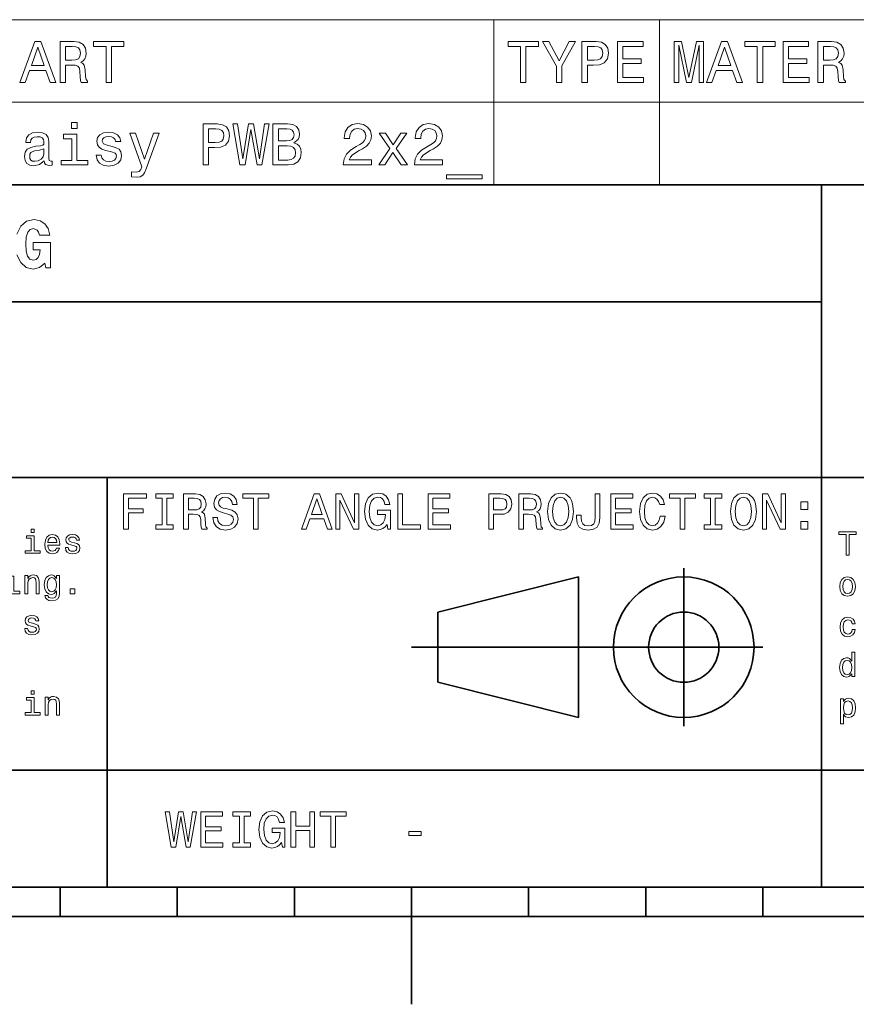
# Model space of a CAD drawing. Extents: x 0 to 210, y 0 to 297.
# Tile 8 of 14: x 72 to 143, y 0 to 84. Entities that reach past the tile are written whole.
import ezdxf

# ---------------------------------------------------------------- set-up
doc = ezdxf.new("R2010")
doc.units = 0

msp = doc.modelspace()

# ---------------------------------------------------------------- linework, layer by layer
at = {"color": 7, "lineweight": 13}
for p, q in [((67.523056, 84.093658), (200, 84.093658)), ((112.027374, 84.093658), (112.027374, 70)), ((126.171463, 84.093658), (126.171463, 70)), ((67.523056, 77.046829), (200, 77.046829)), ((67.523056, 70), (200, 70))]:
    msp.add_line(p, q, dxfattribs=at)
at = {"color": 7, "lineweight": 35}
for p, q in [((10, 70), (200, 70)), ((140, 10), (140, 70)), ((10, 60), (140, 60)), ((10, 45), (200, 45)), ((79, 10), (79, 45)), ((128.25, 23.75), (128.25, 37.25)), ((107.25, 33.5), (119.25, 36.5)), ((119.25, 36.5), (119.25, 24.5)), ((107.25, 27.5), (107.25, 33.5)), ((105, 30.5), (135, 30.5)), ((119.25, 24.5), (107.25, 27.5)), ((10, 20), (200, 20)), ((10, 10), (200, 10)), ((10, 10), (200, 10)), ((75, 10), (75, 7.5)), ((85, 10), (85, 7.5)), ((95, 10), (95, 7.5)), ((105, 10), (105, 0)), ((115, 10), (115, 7.5)), ((125, 10), (125, 7.5)), ((135, 10), (135, 7.5)), ((55, 7.5), (155, 7.5))]:
    msp.add_line(p, q, dxfattribs=at)
at = {"color": 7, "lineweight": 13}
for points in [[(71.543953, 78.73703), (72.007927, 78.73703), (72.376083, 79.765846), (73.773056, 79.765846), (74.141212, 78.73703), (74.615273, 78.73703), (73.334297, 82.242073), (72.819885, 82.242073)], [(72.537468, 80.194519), (73.077087, 81.737747), (73.616714, 80.194519)], [(74.988472, 78.73703), (75.457497, 78.73703), (75.457497, 80.214699), (75.9366, 80.214699), (76.289627, 80.19957), (76.511528, 80.12896), (76.632568, 79.962532), (76.682999, 79.664986), (76.708214, 79.21109), (76.738472, 78.913544), (76.798996, 78.73703), (77.328529, 78.73703), (77.328529, 78.832848), (77.21254, 78.97406), (77.172195, 79.236313), (77.136887, 79.801147), (77.051155, 80.219742), (76.935158, 80.350861), (76.753601, 80.446686), (76.95533, 80.572762), (77.096542, 80.749275), (77.187325, 80.971176), (77.217583, 81.238472), (77.146973, 81.662102), (76.945244, 81.979828), (76.612396, 82.171471), (76.158501, 82.23703), (74.988472, 82.23703)], [(76.027382, 81.808357), (76.335014, 81.778099), (76.551872, 81.682274), (76.688042, 81.50576), (76.733429, 81.228386), (76.682999, 80.935875), (76.546829, 80.759361), (76.314842, 80.668587), (75.997116, 80.643372), (75.457497, 80.643372), (75.457497, 81.808357)], [(78.917145, 78.73703), (79.381126, 78.73703), (79.381126, 81.8134), (80.440201, 81.8134), (80.440201, 82.23703), (77.853027, 82.23703), (77.853027, 81.8134), (78.917145, 81.8134)], [(114.3134, 78.73703), (114.777374, 78.73703), (114.777374, 81.8134), (115.836449, 81.8134), (115.836449, 82.23703), (113.249275, 82.23703), (113.249275, 81.8134), (114.3134, 81.8134)], [(117.843658, 78.73703), (117.843658, 80.154175), (118.993515, 82.242073), (118.469017, 82.242073), (117.606628, 80.582855), (116.734146, 82.242073), (116.174347, 82.242073), (117.374634, 80.123917), (117.374634, 78.73703)], [(119.553314, 78.73703), (120.017288, 78.73703), (120.017288, 80.214699), (120.5317, 80.214699), (121.051147, 80.239914), (121.464691, 80.416428), (121.731987, 80.759361), (121.822762, 81.228386), (121.752159, 81.662102), (121.55043, 81.979828), (121.217575, 82.171471), (120.763687, 82.23703), (119.553314, 82.23703)], [(120.637604, 81.808357), (120.940201, 81.778099), (121.162102, 81.682274), (121.293228, 81.50576), (121.338615, 81.228386), (121.288177, 80.935875), (121.152016, 80.759361), (120.920029, 80.668587), (120.602303, 80.643372), (120.017288, 80.643372), (120.017288, 81.808357)], [(122.594376, 78.73703), (124.8134, 78.73703), (124.8134, 79.16066), (123.058357, 79.16066), (123.058357, 80.345818), (124.621758, 80.345818), (124.621758, 80.764404), (123.058357, 80.764404), (123.058357, 81.8134), (124.773056, 81.8134), (124.773056, 82.23703), (122.594376, 82.23703)], [(127.428665, 78.73703), (127.816994, 78.73703), (127.816994, 81.914261), (128.47261, 78.73703), (128.906326, 78.73703), (129.556915, 81.914261), (129.556915, 78.73703), (129.950287, 78.73703), (129.950287, 82.23703), (129.335007, 82.23703), (128.689468, 79.150574), (128.048981, 82.23703), (127.428665, 82.23703)], [(130.192352, 78.73703), (130.656326, 78.73703), (131.02449, 79.765846), (132.421463, 79.765846), (132.789612, 78.73703), (133.263687, 78.73703), (131.982697, 82.242073), (131.468292, 82.242073)], [(131.185867, 80.194519), (131.725494, 81.737747), (132.265121, 80.194519)], [(134.529526, 78.73703), (134.993515, 78.73703), (134.993515, 81.8134), (136.052582, 81.8134), (136.052582, 82.23703), (133.465408, 82.23703), (133.465408, 81.8134), (134.529526, 81.8134)], [(136.738464, 78.73703), (138.957489, 78.73703), (138.957489, 79.16066), (137.202438, 79.16066), (137.202438, 80.345818), (138.765839, 80.345818), (138.765839, 80.764404), (137.202438, 80.764404), (137.202438, 81.8134), (138.917145, 81.8134), (138.917145, 82.23703), (136.738464, 82.23703)], [(139.708923, 78.73703), (140.177948, 78.73703), (140.177948, 80.214699), (140.657059, 80.214699), (141.010086, 80.19957), (141.231979, 80.12896), (141.353027, 79.962532), (141.403458, 79.664986), (141.428665, 79.21109), (141.458923, 78.913544), (141.51944, 78.73703), (142.048981, 78.73703), (142.048981, 78.832848), (141.932983, 78.97406), (141.892639, 79.236313), (141.857346, 79.801147), (141.771606, 80.219742), (141.655609, 80.350861), (141.47406, 80.446686), (141.675781, 80.572762), (141.817001, 80.749275), (141.907776, 80.971176), (141.938034, 81.238472), (141.867432, 81.662102), (141.665695, 81.979828), (141.33284, 82.171471), (140.878952, 82.23703), (139.708923, 82.23703)], [(140.747833, 81.808357), (141.055466, 81.778099), (141.272324, 81.682274), (141.408493, 81.50576), (141.453888, 81.228386), (141.403458, 80.935875), (141.267288, 80.759361), (141.035294, 80.668587), (140.717575, 80.643372), (140.177948, 80.643372), (140.177948, 81.808357)], [(76.440926, 75.311241), (75.971901, 75.311241), (75.971901, 74.806915), (76.440926, 74.806915)], [(87.193085, 71.690201), (87.657059, 71.690201), (87.657059, 73.16787), (88.171471, 73.16787), (88.690926, 73.193085), (89.104469, 73.369598), (89.371758, 73.712532), (89.46254, 74.181557), (89.391937, 74.615273), (89.190201, 74.932999), (88.857353, 75.124641), (88.403458, 75.190201), (87.193085, 75.190201)], [(90.340057, 71.690201), (90.783867, 71.690201), (91.288185, 74.726227), (91.80764, 71.690201), (92.23127, 71.690201), (92.846542, 75.195244), (92.443085, 75.195244), (92.009369, 72.214699), (91.510086, 75.195244), (91.071327, 75.195244), (90.582138, 72.214699), (90.148422, 75.195244), (89.734871, 75.195244)], [(94.959656, 73.581413), (95.312683, 73.873917), (95.403458, 74.070602), (95.433716, 74.312683), (95.368156, 74.690918), (95.171471, 74.963257), (94.853745, 75.129684), (94.409943, 75.190201), (93.164268, 75.190201), (93.164268, 71.690201), (94.480545, 71.690201), (94.94957, 71.760803), (95.297554, 71.967575), (95.514412, 72.295387), (95.590057, 72.739189), (95.54467, 73.036743), (95.42363, 73.283859), (95.226944, 73.465416)], [(99.170746, 71.690201), (101.57637, 71.690201), (101.57637, 72.123917), (99.675072, 72.123917), (99.780975, 72.360947), (99.96254, 72.557632), (100.522339, 72.915703), (100.819885, 73.067001), (101.15274, 73.283859), (101.389771, 73.536026), (101.52594, 73.833572), (101.57637, 74.171471), (101.490631, 74.5951), (101.253601, 74.927956), (100.890488, 75.139771), (100.421471, 75.215416), (99.937317, 75.129684), (99.569168, 74.892647), (99.33213, 74.514412), (99.251442, 74.015129), (99.251442, 73.944527), (99.710373, 73.944527), (99.710373, 73.984871), (99.755768, 74.327812), (99.89193, 74.579971), (100.108788, 74.741356), (100.396255, 74.796829), (100.688766, 74.746399), (100.905624, 74.620316), (101.046829, 74.42363), (101.09726, 74.176514), (101.061958, 73.944527), (100.966141, 73.747841), (100.804756, 73.57637), (100.582855, 73.425072), (100.285301, 73.263687), (99.791069, 72.951004), (99.443085, 72.618156), (99.236313, 72.214699), (99.170746, 71.70533)], [(105.242798, 71.690201), (107.648415, 71.690201), (107.648415, 72.123917), (105.747116, 72.123917), (105.853027, 72.360947), (106.034576, 72.557632), (106.594376, 72.915703), (106.89193, 73.067001), (107.224777, 73.283859), (107.461815, 73.536026), (107.597977, 73.833572), (107.648415, 74.171471), (107.562683, 74.5951), (107.325645, 74.927956), (106.96254, 75.139771), (106.493515, 75.215416), (106.009369, 75.129684), (105.641205, 74.892647), (105.404175, 74.514412), (105.323486, 74.015129), (105.323486, 73.944527), (105.782425, 73.944527), (105.782425, 73.984871), (105.827805, 74.327812), (105.963974, 74.579971), (106.180832, 74.741356), (106.4683, 74.796829), (106.760803, 74.746399), (106.977661, 74.620316), (107.118874, 74.42363), (107.169312, 74.176514), (107.134003, 73.944527), (107.038177, 73.747841), (106.876801, 73.57637), (106.654892, 73.425072), (106.357346, 73.263687), (105.863113, 72.951004), (105.515129, 72.618156), (105.308357, 72.214699), (105.242798, 71.70533)], [(73.64193, 72.043228), (73.64193, 72.028099), (73.667145, 71.856628), (73.742798, 71.735588), (74.060516, 71.639771), (74.30764, 71.680115), (74.30764, 72.023056), (74.201729, 72.007927), (74.060516, 72.073486), (74.035301, 72.275215), (74.035301, 73.677231), (73.974785, 74.035301), (73.798271, 74.28746), (73.490639, 74.438759), (73.056915, 74.494232), (72.633286, 74.433716), (72.32061, 74.262245), (72.123924, 73.994957), (72.058357, 73.64193), (72.058357, 73.611671), (72.456772, 73.611671), (72.492073, 73.823486), (72.603027, 73.974785), (72.784584, 74.065559), (73.041786, 74.100861), (73.28891, 74.075645), (73.465416, 74), (73.571327, 73.868874), (73.606628, 73.687317), (73.586456, 73.475502), (73.505768, 73.369598), (73.304039, 73.31916), (72.925797, 73.278816), (72.492073, 73.188042), (72.184441, 73.026657), (72.002884, 72.774498), (71.947411, 72.401299), (71.997841, 72.068443), (72.154182, 71.821327), (72.406342, 71.664986), (72.754326, 71.609512), (73.223343, 71.715416)], [(76.425797, 72.0634), (76.425797, 74.307632), (75.286026, 74.307632), (75.286026, 73.929398), (75.981987, 73.929398), (75.981987, 72.0634), (75.074211, 72.0634), (75.074211, 71.690201), (77.343658, 71.690201), (77.343658, 72.0634)], [(79.431557, 73.26873), (79.002884, 73.369598), (78.685158, 73.485588), (78.579254, 73.722618), (78.609512, 73.889046), (78.715424, 74.010086), (78.886887, 74.085732), (79.13401, 74.11599), (79.37104, 74.085732), (79.55764, 73.994957), (79.678673, 73.858788), (79.729111, 73.677231), (80.162827, 73.677231), (80.162827, 73.687317), (80.087173, 74.015129), (79.880402, 74.272331), (79.55764, 74.433716), (79.13401, 74.494232), (78.70533, 74.433716), (78.392654, 74.267288), (78.195969, 74.020172), (78.135452, 73.707489), (78.18084, 73.4049), (78.322044, 73.193085), (78.554039, 73.041786), (78.89193, 72.935875), (79.386169, 72.814842), (79.688766, 72.688759), (79.769455, 72.587898), (79.799713, 72.4366), (79.754326, 72.25), (79.633286, 72.108788), (79.4366, 72.018013), (79.174355, 71.987755), (78.896973, 72.018013), (78.695244, 72.123917), (78.559082, 72.295387), (78.503601, 72.532417), (78.074928, 72.532417), (78.145538, 72.12896), (78.35231, 71.836456), (78.680115, 71.659943), (79.13401, 71.594383), (79.60807, 71.659943), (79.956055, 71.836456), (80.16787, 72.118874), (80.243515, 72.48703), (80.188042, 72.804756), (80.0317, 73.021614), (79.774498, 73.162827)], [(82.961815, 74.398415), (82.185158, 72.169304), (81.42363, 74.398415), (80.939484, 74.398415), (81.9683, 71.538902), (81.877525, 71.286743), (81.736313, 71.115273), (81.499283, 71.059799), (81.090782, 71.110229), (81.090782, 70.681557), (81.519455, 70.641212), (81.827087, 70.681557), (82.043953, 70.807632), (82.200287, 71.024498), (82.336456, 71.342216), (83.435883, 74.398415)], [(88.277382, 74.761528), (88.579971, 74.73127), (88.80188, 74.635445), (88.932999, 74.458931), (88.978386, 74.181557), (88.927956, 73.889046), (88.791786, 73.712532), (88.559799, 73.621758), (88.242081, 73.596542), (87.657059, 73.596542), (87.657059, 74.761528)], [(94.314125, 73.737755), (93.628242, 73.737755), (93.628242, 74.771614), (94.354469, 74.771614), (94.626801, 74.741356), (94.818443, 74.650574), (94.934441, 74.494232), (94.974785, 74.262245), (94.929398, 74.030258), (94.808357, 73.868874), (94.601585, 73.768013)], [(102.716141, 71.690201), (103.412102, 72.744232), (104.128242, 71.690201), (104.662827, 71.690201), (103.694519, 73.087173), (104.607346, 74.398415), (104.092941, 74.398415), (103.432281, 73.414986), (102.771614, 74.398415), (102.247116, 74.398415), (103.144814, 73.08213), (102.196686, 71.690201)], [(94.425072, 72.108788), (93.628242, 72.108788), (93.628242, 73.314117), (94.379684, 73.314117), (94.697411, 73.278816), (94.924355, 73.172913), (95.060516, 72.991356), (95.105911, 72.729103), (95.060516, 72.451729), (94.934441, 72.260086), (94.722626, 72.144089)], [(73.591499, 72.638329), (73.530983, 72.376083), (73.369598, 72.174347), (73.127525, 72.043228), (72.829971, 71.997841), (72.638329, 72.023056), (72.502159, 72.103745), (72.416428, 72.244957), (72.391212, 72.441643), (72.411385, 72.618156), (72.492073, 72.744232), (72.814842, 72.885445), (73.223343, 72.945961), (73.591499, 73.067001)], [(107.991348, 70.853027), (107.991348, 70.5), (111.027374, 70.5), (111.027374, 70.853027)], [(80.414986, 40.587173), (80.817001, 40.587173), (80.817001, 41.966137), (82.079254, 41.966137), (82.079254, 42.324924), (80.817001, 42.324924), (80.817001, 43.22406), (82.368874, 43.22406), (82.368874, 43.587173), (80.414986, 43.587173)], [(83.704613, 40.950287), (83.151299, 40.950287), (83.151299, 40.587173), (84.655617, 40.587173), (84.655617, 40.950287), (84.102303, 40.950287), (84.102303, 43.22406), (84.655617, 43.22406), (84.655617, 43.587173), (83.151299, 43.587173), (83.151299, 43.22406), (83.704613, 43.22406)], [(85.541786, 40.587173), (85.943802, 40.587173), (85.943802, 41.853745), (86.354469, 41.853745), (86.657059, 41.840775), (86.84726, 41.780258), (86.951012, 41.637608), (86.99424, 41.382561), (87.015854, 40.993515), (87.041786, 40.738472), (87.093658, 40.587173), (87.547554, 40.587173), (87.547554, 40.669308), (87.448128, 40.790344), (87.413544, 41.015129), (87.383286, 41.499279), (87.309799, 41.858067), (87.210373, 41.970459), (87.054756, 42.052593), (87.227669, 42.16066), (87.348701, 42.311958), (87.426514, 42.502159), (87.452454, 42.731266), (87.39193, 43.094379), (87.219025, 43.366714), (86.933716, 43.530979), (86.54467, 43.587173), (85.541786, 43.587173)], [(86.432274, 43.219738), (86.695969, 43.193802), (86.881844, 43.111668), (86.998558, 42.960373), (87.03746, 42.722622), (86.99424, 42.471901), (86.877525, 42.320602), (86.678673, 42.242794), (86.406342, 42.22118), (85.943802, 42.22118), (85.943802, 43.219738)], [(88.425072, 41.577087), (88.0317, 41.577087), (88.118156, 41.118874), (88.334297, 40.781696), (88.667145, 40.578529), (89.116714, 40.505039), (89.561958, 40.574203), (89.894814, 40.764408), (90.106628, 41.062679), (90.184441, 41.456051), (90.119598, 41.810516), (89.938042, 42.039623), (89.644089, 42.190922), (89.250717, 42.30331), (88.913544, 42.385445), (88.693085, 42.480545), (88.567726, 42.618874), (88.528816, 42.835011), (88.567726, 43.029537), (88.680115, 43.17651), (88.853027, 43.275936), (89.090782, 43.310516), (89.332855, 43.267288), (89.523056, 43.150574), (89.648415, 42.956051), (89.708939, 42.69236), (90.10231, 42.69236), (90.10231, 42.701008), (90.033142, 43.107346), (89.829971, 43.409939), (89.510086, 43.600143), (89.077812, 43.664982), (88.688759, 43.600143), (88.386169, 43.418587), (88.191643, 43.137608), (88.122482, 42.774494), (88.178673, 42.450287), (88.342941, 42.229824), (88.60231, 42.082851), (88.956772, 41.970459), (89.306915, 41.871037), (89.570602, 41.775936), (89.730545, 41.637608), (89.786743, 41.412823), (89.734871, 41.183716), (89.600868, 41.010803), (89.397697, 40.902737), (89.134003, 40.868153), (88.840057, 40.915703), (88.615273, 41.054031), (88.472626, 41.278816)], [(91.511528, 40.587173), (91.909225, 40.587173), (91.909225, 43.22406), (92.817001, 43.22406), (92.817001, 43.587173), (90.599426, 43.587173), (90.599426, 43.22406), (91.511528, 43.22406)], [(95.600868, 40.587173), (95.998558, 40.587173), (96.314117, 41.469017), (97.511528, 41.469017), (97.827087, 40.587173), (98.233429, 40.587173), (97.135445, 43.591496), (96.694527, 43.591496)], [(96.452454, 41.836452), (96.914986, 43.159218), (97.377518, 41.836452)], [(98.5317, 40.587173), (98.890488, 40.587173), (98.890488, 43.046829), (100.040344, 40.587173), (100.502884, 40.587173), (100.502884, 43.587173), (100.139771, 43.587173), (100.139771, 41.127518), (99.002884, 43.587173), (98.5317, 43.587173)], [(102.91066, 40.989189), (102.984154, 40.587173), (103.200287, 40.587173), (103.200287, 42.20821), (102.106628, 42.20821), (102.106628, 41.840775), (102.780983, 41.840775), (102.780983, 41.814838), (102.729111, 41.417145), (102.590782, 41.123196), (102.378967, 40.937317), (102.115273, 40.876801), (101.821327, 40.954609), (101.592224, 41.188038), (101.445244, 41.572765), (101.393372, 42.100143), (101.440926, 42.623196), (101.587898, 43.007923), (101.821327, 43.241352), (102.136887, 43.323486), (102.353027, 43.280258), (102.530258, 43.159218), (102.659943, 42.956051), (102.733429, 42.683716), (103.161385, 42.683716), (103.048996, 43.098701), (102.837173, 43.409939), (102.53891, 43.600143), (102.162827, 43.669308), (101.670029, 43.561237), (101.298271, 43.245674), (101.060516, 42.748558), (100.978386, 42.087173), (101.060516, 41.421467), (101.298271, 40.924351), (101.648415, 40.608788), (102.08934, 40.505039), (102.335739, 40.539623), (102.556198, 40.62608), (102.746399, 40.777374)], [(103.844383, 40.587173), (105.772339, 40.587173), (105.772339, 40.950287), (104.242081, 40.950287), (104.242081, 43.587173), (103.844383, 43.587173)], [(106.416428, 40.587173), (108.318451, 40.587173), (108.318451, 40.950287), (106.814125, 40.950287), (106.814125, 41.966137), (108.154182, 41.966137), (108.154182, 42.324924), (106.814125, 42.324924), (106.814125, 43.22406), (108.283867, 43.22406), (108.283867, 43.587173), (106.416428, 43.587173)], [(111.616722, 40.587173), (112.01442, 40.587173), (112.01442, 41.853745), (112.455338, 41.853745), (112.900581, 41.875359), (113.255051, 42.026653), (113.484154, 42.320602), (113.561966, 42.722622), (113.50145, 43.094379), (113.328537, 43.366714), (113.043228, 43.530979), (112.654182, 43.587173), (111.616722, 43.587173)], [(112.546112, 43.219738), (112.805481, 43.193802), (112.995682, 43.111668), (113.108078, 42.960373), (113.14698, 42.722622), (113.103752, 42.471901), (112.987038, 42.320602), (112.788193, 42.242794), (112.515854, 42.22118), (112.01442, 42.22118), (112.01442, 43.219738)], [(114.167152, 40.587173), (114.569168, 40.587173), (114.569168, 41.853745), (114.979828, 41.853745), (115.282425, 41.840775), (115.472626, 41.780258), (115.57637, 41.637608), (115.619598, 41.382561), (115.641212, 40.993515), (115.667152, 40.738472), (115.719025, 40.587173), (116.172913, 40.587173), (116.172913, 40.669308), (116.073486, 40.790344), (116.03891, 41.015129), (116.008652, 41.499279), (115.935165, 41.858067), (115.835739, 41.970459), (115.680115, 42.052593), (115.853027, 42.16066), (115.974068, 42.311958), (116.05188, 42.502159), (116.077812, 42.731266), (116.017296, 43.094379), (115.844383, 43.366714), (115.559082, 43.530979), (115.170029, 43.587173), (114.167152, 43.587173)], [(115.05764, 43.219738), (115.321335, 43.193802), (115.50721, 43.111668), (115.623924, 42.960373), (115.662827, 42.722622), (115.619598, 42.471901), (115.502884, 42.320602), (115.304039, 42.242794), (115.031708, 42.22118), (114.569168, 42.22118), (114.569168, 43.219738)], [(116.622482, 42.087173), (116.700294, 41.412823), (116.925079, 40.915703), (117.275223, 40.608788), (117.733429, 40.505039), (118.187325, 40.608788), (118.541794, 40.915703), (118.762253, 41.412823), (118.844391, 42.087173), (118.762253, 42.757202), (118.667152, 43.029537), (118.541794, 43.254322), (118.187325, 43.561237), (117.971191, 43.639046), (117.733429, 43.669308), (117.270897, 43.561237), (116.920753, 43.258644), (116.700294, 42.761524)], [(117.037468, 42.087173), (117.085022, 42.610229), (117.227669, 42.994953), (117.448135, 43.228386), (117.733429, 43.310516), (118.01442, 43.228386), (118.234879, 42.990631), (118.377525, 42.605904), (118.429398, 42.087173), (118.377525, 41.564117), (118.234879, 41.179394), (118.01442, 40.945965), (117.733429, 40.868153), (117.448135, 40.945965), (117.227669, 41.179394), (117.085022, 41.559795)], [(120.681564, 41.581409), (120.651306, 41.261524), (120.560524, 41.041065), (120.374649, 40.907059), (120.08934, 40.868153), (119.808365, 40.907059), (119.622482, 41.032417), (119.51442, 41.25288), (119.484154, 41.572765), (119.492798, 41.788902), (119.103752, 41.788902), (119.095108, 41.568443), (119.14698, 41.088615), (119.324219, 40.75576), (119.631134, 40.569881), (120.085022, 40.505039), (120.534592, 40.569881), (120.841507, 40.75576), (121.018738, 41.084293), (121.074936, 41.564117), (121.074936, 43.587173), (120.681564, 43.587173)], [(122.030266, 40.587173), (123.932281, 40.587173), (123.932281, 40.950287), (122.427963, 40.950287), (122.427963, 41.966137), (123.768021, 41.966137), (123.768021, 42.324924), (122.427963, 42.324924), (122.427963, 43.22406), (123.897705, 43.22406), (123.897705, 43.587173), (122.030266, 43.587173)], [(126.240646, 41.702446), (126.15419, 41.339336), (126.011536, 41.079967), (125.812683, 40.920025), (125.579254, 40.868153), (125.298279, 40.945965), (125.07782, 41.179394), (124.930847, 41.559795), (124.883293, 42.087173), (124.930847, 42.610229), (125.073494, 42.994953), (125.293961, 43.228386), (125.579254, 43.310516), (125.786751, 43.267288), (125.963989, 43.146252), (126.10231, 42.951729), (126.197418, 42.683716), (126.608078, 42.683716), (126.478394, 43.094379), (126.253609, 43.405617), (125.946693, 43.600143), (125.579254, 43.669308), (125.121048, 43.561237), (124.770905, 43.258644), (124.546112, 42.761524), (124.468307, 42.087173), (124.546112, 41.412823), (124.770905, 40.915703), (125.121048, 40.608788), (125.579254, 40.505039), (125.981277, 40.587173), (126.305481, 40.81628), (126.534592, 41.19236), (126.655624, 41.702446)], [(127.943817, 40.587173), (128.341507, 40.587173), (128.341507, 43.22406), (129.249283, 43.22406), (129.249283, 43.587173), (127.031708, 43.587173), (127.031708, 43.22406), (127.943817, 43.22406)], [(130.546112, 40.950287), (129.992798, 40.950287), (129.992798, 40.587173), (131.497131, 40.587173), (131.497131, 40.950287), (130.943817, 40.950287), (130.943817, 43.22406), (131.497131, 43.22406), (131.497131, 43.587173), (129.992798, 43.587173), (129.992798, 43.22406), (130.546112, 43.22406)], [(132.236328, 42.087173), (132.314133, 41.412823), (132.53891, 40.915703), (132.889069, 40.608788), (133.347275, 40.505039), (133.801163, 40.608788), (134.155624, 40.915703), (134.376099, 41.412823), (134.458221, 42.087173), (134.376099, 42.757202), (134.280991, 43.029537), (134.155624, 43.254322), (133.801163, 43.561237), (133.585022, 43.639046), (133.347275, 43.669308), (132.884735, 43.561237), (132.534592, 43.258644), (132.314133, 42.761524)], [(132.651306, 42.087173), (132.698853, 42.610229), (132.841507, 42.994953), (133.061966, 43.228386), (133.347275, 43.310516), (133.62825, 43.228386), (133.848709, 42.990631), (133.991364, 42.605904), (134.043243, 42.087173), (133.991364, 41.564117), (133.848709, 41.179394), (133.62825, 40.945965), (133.347275, 40.868153), (133.061966, 40.945965), (132.841507, 41.179394), (132.698853, 41.559795)], [(134.963989, 40.587173), (135.322784, 40.587173), (135.322784, 43.046829), (136.472626, 40.587173), (136.935165, 40.587173), (136.935165, 43.587173), (136.572052, 43.587173), (136.572052, 41.127518), (135.435165, 43.587173), (134.963989, 43.587173)], [(138.253616, 42.264408), (138.850159, 42.264408), (138.850159, 42.908501), (138.253616, 42.908501)], [(138.253616, 40.587173), (138.850159, 40.587173), (138.850159, 41.231266), (138.253616, 41.231266)], [(72.77523, 40.588619), (72.507217, 40.588619), (72.507217, 40.300434), (72.77523, 40.300434)], [(72.766586, 38.732712), (72.766586, 40.015133), (72.115288, 40.015133), (72.115288, 39.798992), (72.512985, 39.798992), (72.512985, 38.732712), (71.994247, 38.732712), (71.994247, 38.519455), (73.291077, 38.519455), (73.291077, 38.732712)], [(73.948135, 39.219742), (74.962555, 39.219742), (74.965431, 39.337898), (74.919327, 39.669312), (74.792526, 39.917149), (74.59079, 40.067005), (74.322784, 40.121761), (74.060532, 40.064125), (73.858803, 39.90274), (73.729126, 39.640491), (73.683014, 39.29467), (73.726242, 38.940205), (73.855927, 38.68084), (74.054764, 38.519455), (74.314133, 38.464699), (74.538918, 38.502163), (74.723358, 38.600147), (74.858803, 38.755768), (74.936615, 38.963261), (74.685898, 38.963261), (74.634018, 38.847984), (74.55909, 38.761528), (74.34584, 38.692364), (74.181564, 38.724068), (74.057648, 38.824932), (73.976959, 38.989197), (73.948135, 39.211098)], [(73.948135, 39.432999), (73.979843, 39.631847), (74.057648, 39.77882), (74.175812, 39.868156), (74.331421, 39.899857), (74.484161, 39.868156), (74.602318, 39.77882), (74.674362, 39.631847), (74.700302, 39.432999)], [(76.219032, 39.421471), (75.974075, 39.479111), (75.792519, 39.545391), (75.732002, 39.68084), (75.74929, 39.77594), (75.809814, 39.845104), (75.907799, 39.888332), (76.049004, 39.905621), (76.184456, 39.888332), (76.291084, 39.836456), (76.360245, 39.758648), (76.389061, 39.654903), (76.636902, 39.654903), (76.636902, 39.660664), (76.593674, 39.847984), (76.475517, 39.994961), (76.291084, 40.087177), (76.049004, 40.121761), (75.804047, 40.087177), (75.625374, 39.992077), (75.512985, 39.850868), (75.478401, 39.672192), (75.504333, 39.499283), (75.58503, 39.378246), (75.71759, 39.29179), (75.910675, 39.23127), (76.1931, 39.162106), (76.366005, 39.090061), (76.412117, 39.032425), (76.429413, 38.945969), (76.403473, 38.83934), (76.334305, 38.758648), (76.221916, 38.706776), (76.07206, 38.689484), (75.913559, 38.706776), (75.798286, 38.767292), (75.720474, 38.865276), (75.688774, 39.000725), (75.443817, 39.000725), (75.484161, 38.770176), (75.602318, 38.603027), (75.789642, 38.502163), (76.049004, 38.464699), (76.319901, 38.502163), (76.518745, 38.603027), (76.639786, 38.764412), (76.683014, 38.974785), (76.651314, 39.156342), (76.561974, 39.280262), (76.415001, 39.360954)], [(142.109497, 38.363113), (142.374634, 38.363113), (142.374634, 40.12104), (142.979828, 40.12104), (142.979828, 40.363113), (141.501434, 40.363113), (141.501434, 40.12104), (142.109497, 40.12104)], [(71.031708, 35.277378), (71.031708, 36.559799), (70.380417, 36.559799), (70.380417, 36.343658), (70.778107, 36.343658), (70.778107, 35.277378), (70.259384, 35.277378), (70.259384, 35.064121), (71.556213, 35.064121), (71.556213, 35.277378)], [(71.991364, 35.064121), (72.244965, 35.064121), (72.244965, 35.957493), (72.270905, 36.162106), (72.354477, 36.311958), (72.484161, 36.404179), (72.657074, 36.438763), (72.795403, 36.409943), (72.881859, 36.332134), (72.925087, 36.20245), (72.939499, 36.029541), (72.939499, 35.064121), (73.1931, 35.064121), (73.1931, 36.081413), (73.181564, 36.286022), (73.1297, 36.456051), (72.959671, 36.611671), (72.694534, 36.666428), (72.547562, 36.646255), (72.423645, 36.591499), (72.317017, 36.499279), (72.233444, 36.375359), (72.233444, 36.611671), (71.991364, 36.611671)], [(74.930847, 35.133286), (74.930847, 36.611671), (74.688774, 36.611671), (74.688774, 36.36095), (74.489929, 36.588615), (74.368889, 36.646255), (74.233444, 36.666428), (73.988487, 36.608791), (73.798286, 36.447407), (73.674362, 36.188042), (73.631134, 35.839336), (73.674362, 35.487751), (73.798286, 35.228386), (73.988487, 35.064121), (74.233444, 35.009365), (74.371773, 35.029541), (74.487045, 35.081413), (74.688774, 35.300434), (74.688774, 35.081413), (74.665718, 34.908501), (74.602318, 34.784584), (74.481277, 34.712536), (74.299728, 34.6866), (74.14122, 34.703892), (74.028831, 34.74712), (73.962555, 34.822048), (73.942375, 34.922913), (73.697418, 34.922913), (73.697418, 34.911385), (73.734879, 34.726944), (73.850159, 34.588615), (74.034592, 34.499279), (74.285316, 34.467579), (74.58503, 34.510807), (74.783875, 34.631844), (74.896271, 34.84222)], [(73.893387, 35.839336), (73.919327, 36.095821), (73.997131, 36.286022), (74.118164, 36.398415), (74.279556, 36.438763), (74.449585, 36.398415), (74.576385, 36.286022), (74.65419, 36.095821), (74.683014, 35.839336), (74.65419, 35.577091), (74.576385, 35.389771), (74.449585, 35.274494), (74.279556, 35.23703), (74.118164, 35.274494), (73.997131, 35.389771), (73.919327, 35.579971)], [(141.570602, 35.680119), (141.616714, 35.328533), (141.749268, 35.069168), (141.959656, 34.907784), (142.242065, 34.853027), (142.521606, 34.907784), (142.731979, 35.066284), (142.864548, 35.325649), (142.913544, 35.680119), (142.864548, 36.031704), (142.731979, 36.293949), (142.521606, 36.452454), (142.242065, 36.51009), (141.959656, 36.452454), (141.749268, 36.291069), (141.616714, 36.031704)], [(141.829971, 35.682999), (141.855896, 35.942368), (141.9366, 36.129684), (142.066269, 36.244961), (142.242065, 36.285305), (142.414978, 36.244961), (142.544662, 36.132568), (142.625351, 35.942368), (142.654175, 35.682999), (142.625351, 35.420753), (142.544662, 35.230549), (142.414978, 35.115276), (142.242065, 35.077812), (142.066269, 35.115276), (141.9366, 35.230549), (141.855896, 35.420753)], [(75.858803, 35.064121), (76.2565, 35.064121), (76.2565, 35.493515), (75.858803, 35.493515)], [(72.749298, 32.510807), (72.504333, 32.568447), (72.322784, 32.634727), (72.26226, 32.770176), (72.279556, 32.865276), (72.340073, 32.934441), (72.438049, 32.977669), (72.579269, 32.994957), (72.714706, 32.977669), (72.821335, 32.925793), (72.890503, 32.847984), (72.919327, 32.74424), (73.16716, 32.74424), (73.16716, 32.75), (73.123932, 32.937321), (73.005775, 33.084297), (72.821335, 33.176514), (72.579269, 33.211098), (72.334305, 33.176514), (72.155632, 33.081413), (72.043243, 32.940205), (72.008659, 32.761528), (72.034592, 32.588619), (72.115288, 32.467583), (72.247849, 32.381126), (72.440933, 32.320606), (72.723358, 32.251442), (72.896271, 32.179398), (72.942375, 32.121761), (72.959671, 32.035305), (72.933731, 31.928677), (72.864563, 31.847984), (72.752174, 31.796112), (72.602318, 31.77882), (72.443817, 31.796112), (72.328545, 31.85663), (72.250732, 31.954613), (72.219032, 32.090061), (71.974075, 32.090061), (72.01442, 31.859512), (72.132584, 31.692366), (72.319901, 31.591501), (72.579269, 31.554037), (72.850159, 31.591501), (73.049004, 31.692366), (73.170044, 31.853748), (73.213272, 32.064121), (73.181564, 32.245678), (73.092232, 32.369598), (72.945259, 32.450291)], [(142.631119, 32.48703), (142.881836, 32.48703), (142.829971, 32.717579), (142.706039, 32.899136), (142.51297, 33.011528), (142.262238, 33.054756), (141.98558, 32.99712), (141.775208, 32.835735), (141.642639, 32.573486), (141.596542, 32.221901), (141.639771, 31.873199), (141.76944, 31.613832), (141.97406, 31.45245), (142.253601, 31.397696), (142.501434, 31.440922), (142.694519, 31.56196), (142.827087, 31.752161), (142.88472, 32.005764), (142.642639, 32.005764), (142.599411, 31.844381), (142.518723, 31.723343), (142.403458, 31.648415), (142.262238, 31.62536), (142.086456, 31.662825), (141.959656, 31.778099), (141.881836, 31.965418), (141.855896, 32.230549), (141.881836, 32.489914), (141.962524, 32.677235), (142.092209, 32.792507), (142.262238, 32.832851), (142.412094, 32.806915), (142.52449, 32.740635), (142.599411, 32.631123)], [(142.596542, 28.236313), (142.596542, 27.99712), (142.850143, 27.99712), (142.850143, 30.066284), (142.599411, 30.066284), (142.599411, 29.308359), (142.406342, 29.52738), (142.288177, 29.579252), (142.152725, 29.599426), (141.907776, 29.541788), (141.717575, 29.380405), (141.593658, 29.121038), (141.55043, 28.772335), (141.593658, 28.423634), (141.717575, 28.161385), (141.907776, 27.99712), (142.152725, 27.942366), (142.288177, 27.962538), (142.40921, 28.01441)], [(142.195953, 29.371759), (142.363113, 29.331413), (142.489914, 29.219023), (142.564835, 29.031702), (142.593658, 28.772335), (142.564835, 28.510088), (142.489914, 28.322769), (142.363113, 28.207495), (142.195953, 28.170031), (142.03746, 28.207495), (141.916428, 28.322769), (141.835724, 28.51297), (141.809799, 28.772335), (141.835724, 29.02882), (141.916428, 29.216141), (142.03746, 29.331413)], [(72.766586, 24.911385), (72.766586, 26.193806), (72.115288, 26.193806), (72.115288, 25.977667), (72.512985, 25.977667), (72.512985, 24.911385), (71.994247, 24.911385), (71.994247, 24.698128), (73.291077, 24.698128), (73.291077, 24.911385)], [(72.77523, 26.767292), (72.507217, 26.767292), (72.507217, 26.479107), (72.77523, 26.479107)], [(73.726242, 24.698128), (73.979843, 24.698128), (73.979843, 25.591499), (74.005783, 25.79611), (74.089355, 25.945967), (74.219032, 26.038185), (74.391945, 26.072767), (74.530273, 26.043949), (74.61673, 25.966139), (74.659958, 25.836456), (74.674362, 25.663546), (74.674362, 24.698128), (74.927963, 24.698128), (74.927963, 25.71542), (74.916443, 25.920031), (74.864563, 26.090059), (74.694534, 26.245678), (74.429413, 26.300434), (74.282433, 26.28026), (74.158516, 26.225506), (74.051888, 26.133286), (73.968315, 26.009367), (73.968315, 26.245678), (73.726242, 26.245678)], [(141.88472, 25.850145), (141.88472, 26.089338), (141.631119, 26.089338), (141.631119, 23.942364), (141.88472, 23.942364), (141.88472, 24.778099), (141.97406, 24.642653), (142.074921, 24.553316), (142.328522, 24.487034), (142.570602, 24.541788), (142.760803, 24.706053), (142.88472, 24.96542), (142.930832, 25.317005), (142.88472, 25.665707), (142.760803, 25.925074), (142.570602, 26.086456), (142.328522, 26.144093), (142.190201, 26.126802), (142.072037, 26.072048), (141.971176, 25.979828)], [(142.285294, 24.714699), (142.115265, 24.752163), (141.991348, 24.867437), (141.913544, 25.054756), (141.887604, 25.317005), (141.913544, 25.57637), (141.991348, 25.763691), (142.115265, 25.876081), (142.285294, 25.916428), (142.440918, 25.876081), (142.564835, 25.760809), (142.642639, 25.573488), (142.671463, 25.317005), (142.642639, 25.057638), (142.564835, 24.867437), (142.440918, 24.752163)], [(84.484146, 13.428675), (84.864555, 13.428675), (85.296829, 16.030981), (85.742073, 13.428675), (86.105186, 13.428675), (86.632568, 16.432999), (86.286743, 16.432999), (85.914986, 13.878242), (85.48703, 16.432999), (85.110954, 16.432999), (84.691643, 13.878242), (84.319885, 16.432999), (83.965416, 16.432999)], [(86.995674, 13.428675), (88.897697, 13.428675), (88.897697, 13.791787), (87.393372, 13.791787), (87.393372, 14.807637), (88.733429, 14.807637), (88.733429, 15.166427), (87.393372, 15.166427), (87.393372, 16.065563), (88.863113, 16.065563), (88.863113, 16.428675), (86.995674, 16.428675)], [(90.306915, 13.791787), (89.753601, 13.791787), (89.753601, 13.428675), (91.257927, 13.428675), (91.257927, 13.791787), (90.704613, 13.791787), (90.704613, 16.065563), (91.257927, 16.065563), (91.257927, 16.428675), (89.753601, 16.428675), (89.753601, 16.065563), (90.306915, 16.065563)], [(93.899139, 13.830692), (93.972626, 13.428675), (94.188759, 13.428675), (94.188759, 15.049712), (93.0951, 15.049712), (93.0951, 14.682277), (93.769455, 14.682277), (93.769455, 14.656341), (93.717583, 14.258646), (93.579254, 13.964698), (93.367439, 13.778819), (93.103745, 13.7183), (92.809799, 13.79611), (92.580688, 14.029539), (92.433716, 14.414266), (92.381844, 14.941643), (92.429398, 15.464698), (92.57637, 15.849424), (92.809799, 16.082853), (93.125359, 16.164986), (93.341499, 16.121758), (93.51873, 16.000721), (93.648415, 15.797551), (93.721901, 15.525217), (94.149857, 15.525217), (94.037468, 15.940203), (93.825653, 16.251442), (93.527374, 16.441643), (93.151299, 16.510807), (92.658501, 16.402739), (92.286743, 16.087177), (92.048996, 15.590058), (91.966858, 14.928675), (92.048996, 14.262969), (92.286743, 13.76585), (92.636887, 13.450289), (93.077812, 13.346542), (93.324211, 13.381124), (93.54467, 13.46758), (93.734871, 13.618876)], [(94.707497, 13.428675), (95.109512, 13.428675), (95.109512, 14.837896), (96.311241, 14.837896), (96.311241, 13.428675), (96.708939, 13.428675), (96.708939, 16.428675), (96.311241, 16.428675), (96.311241, 15.205332), (95.109512, 15.205332), (95.109512, 16.428675), (94.707497, 16.428675)], [(98.113831, 13.428675), (98.511528, 13.428675), (98.511528, 16.065563), (99.419312, 16.065563), (99.419312, 16.428675), (97.201729, 16.428675), (97.201729, 16.065563), (98.113831, 16.065563)], [(104.778099, 14.418589), (105.824211, 14.418589), (105.824211, 14.760087), (104.778099, 14.760087)]]:
    msp.add_lwpolyline(points, close=True, dxfattribs=at)
msp.add_lwpolyline([(71.308365, 64.020172), (71.625366, 63.357346), (72.092224, 62.9366), (72.680115, 62.798271), (73.227669, 62.919308), (73.671478, 63.288181), (73.763695, 62.90778), (74.161392, 62.90778), (74.161392, 65.06916), (72.697411, 65.06916), (72.697411, 64.42939), (73.279541, 64.42939), (73.221909, 64.048988), (73.106628, 63.778095), (72.933723, 63.61095), (72.703171, 63.559078), (72.414993, 63.639767), (72.213257, 63.893372), (72.097992, 64.325645), (72.0634, 64.94236), (72.103752, 65.51873), (72.224792, 65.933716), (72.426514, 66.181557), (72.714706, 66.268013), (73.043228, 66.123917), (73.15274, 65.951004), (73.227669, 65.703171), (74.109512, 65.703171), (73.959656, 66.256485), (73.677238, 66.671471), (73.279541, 66.925072), (72.778107, 67.017288), (72.121048, 66.873199), (71.625366, 66.452446), (71.308365, 65.789627)], dxfattribs=at)
at = {"color": 7, "lineweight": 35}
for radius in [6, 3]:
    msp.add_circle((128.25, 30.5), radius, dxfattribs=at)

doc.saveas('drawing.dxf')
